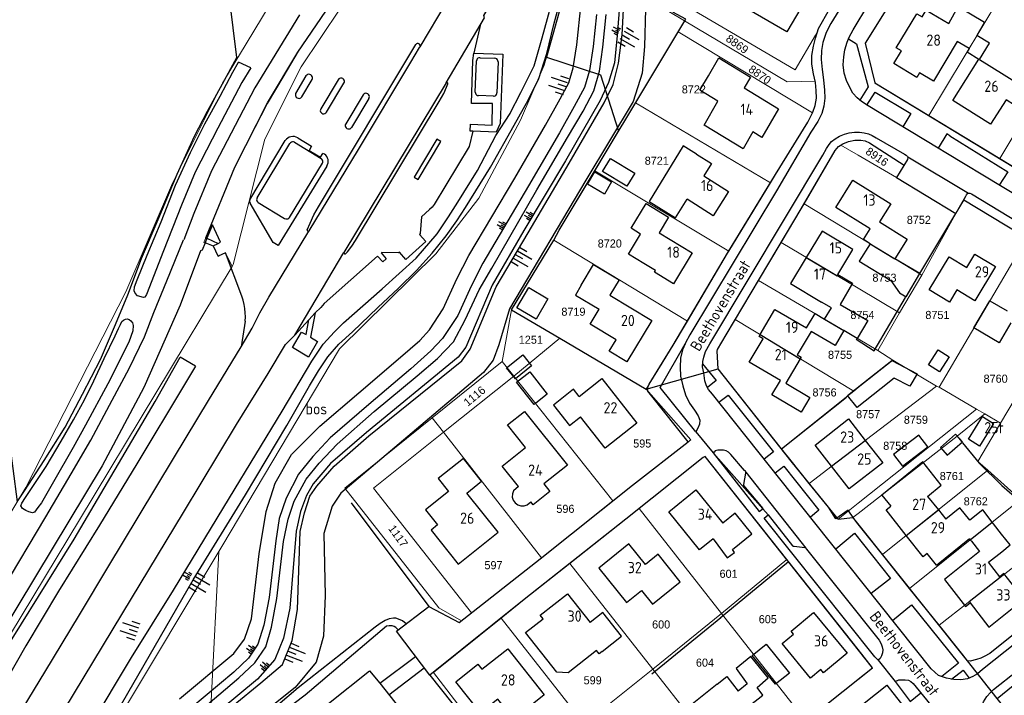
# Model space of a CAD drawing. Header units: metres. Extents: x 233874 to 239264, y 443832 to 448222.
# Tile 29 of 195: x 234814 to 235032, y 444826 to 444977. Entities that reach past the tile are written whole.
import ezdxf
from ezdxf.enums import TextEntityAlignment as Align

# ---------------------------------------------------------------- set-up
doc = ezdxf.new("R2010")
doc.units = ezdxf.units.M
doc.header["$MEASUREMENT"] = 0
doc.linetypes.add('DGN3', pattern=[54.868356, 36.578904, -18.289452])
for name, color, linetype in [('DAKRAND', 4, 'Continuous'), ('DAKRAND-BYG', 4, 'Continuous'), ('FUNKTIEAAND', 253, 'Continuous'), ('Goud-kadastrale grenzen', 13, 'Continuous'), ('HEG', 253, 'Continuous'), ('HEK', 253, 'Continuous'), ('HOOFDGEBOUW', 4, 'Continuous'), ('HUISNUMMER', 253, 'Continuous'), ('INSTEEKSLOOT', 153, 'Continuous'), ('KANTVERH', 253, 'Continuous'), ('KNTONVERHARD', 253, 'Continuous'), ('OVLIJNOBJ', 253, 'Continuous'), ('RASTER', 253, 'Continuous'), ('STRAATNAAM', 253, 'Continuous'), ('TALUD', 253, 'Continuous'), ('TUSSENMUUR', 253, 'Continuous')]:
    doc.layers.add(name, color=color, linetype=linetype)
for name, color, linetype, lineweight in [('G01 kadestrale perceelsgrens', 73, 'Continuous', 0), ('G02 kadestrale sectiegrens', 73, 'DGN3', 30), ('Z01 perceelnummer', 73, 'Continuous', 13)]:
    doc.layers.add(name, color=color, linetype=linetype, lineweight=lineweight)
doc.styles.get("Standard").update_dxf_attribs({"font": 'iso.shx'})
doc.styles.add('Styledgn001', font='dgn001.shx')

# ---------------------------------------------------------------- blocks, each defined once
blk = doc.blocks.new('TA', base_point=(75009.5, 300012))
for p, q in [((75009.5, 300012.5), (75010, 300012.5)), ((75009.5, 300012.25), (75010.5, 300012.25)), ((75009.5, 300012), (75010, 300012)), ((75009.5, 300011.75), (75010.5, 300011.75)), ((75009.5, 300011.5), (75010, 300011.5))]:
    blk.add_line(p, q)
blk = doc.blocks.new('A$C1532452F')
at = {"layer": 'G01 kadestrale perceelsgrens'}
for p, q in [((234861.903, 444967.826), (234858.002, 445000)), ((235015.741, 444955.253), (235033.669, 444985.203)), ((234959.962, 444973.848), (234961.428, 444976.295)), ((235031.467, 444945.715), (235049.505, 444975.768)), ((234950.527, 444958.115), (234959.962, 444973.848)), ((234959.962, 444973.848), (234989.879, 444955.868)), ((234946.768, 444951.818), (234950.527, 444958.115)), ((234950.527, 444958.115), (234980.496, 444940.3)), ((235015.741, 444955.253), (235031.467, 444945.715)), ((234996.17, 444948.71), (235000, 444946.469)), ((235000, 444946.469), (235008.503, 444941.495)), ((235031.467, 444945.715), (235047.225, 444936.156)), ((234941.447, 444942.942), (234971.235, 444925.097)), ((234971.235, 444925.097), (234980.496, 444940.3)), ((235008.503, 444941.495), (235009.063, 444941.155)), ((235009.063, 444941.155), (235021.744, 444933.476)), ((234988.02, 444935.629), (235000, 444928.361)), ((235014.155, 444919.774), (235021.744, 444933.476)), ((234932.349, 444927.568), (234962.048, 444909.572)), ((234977.886, 444918.609), (234982.894, 444927.004)), ((234982.894, 444927.004), (235000, 444916.882)), ((235000, 444928.361), (235014.155, 444919.774)), ((235018.007, 444894.842), (235037.46, 444928.053)), ((235009.206, 444911.435), (235014.155, 444919.774)), ((234972.701, 444909.92), (234977.886, 444918.609)), ((234977.886, 444918.609), (235000, 444905.611)), ((235000, 444916.882), (235009.206, 444911.435)), ((234922.959, 444912.077), (234920.909, 444900.601)), ((235004.352, 444903.053), (235009.206, 444911.435)), ((234972.701, 444909.92), (234999.013, 444894.002)), ((234923.481, 444897.35), (234933.695, 444905.743)), ((235000, 444905.611), (235004.352, 444903.053)), ((235004.352, 444903.053), (235007.703, 444900.873)), ((234920.909, 444900.601), (234905.341, 444888.087)), ((234923.481, 444897.35), (234920.909, 444900.601)), ((235000, 444894.782), (235007.703, 444900.873)), ((235007.703, 444900.873), (235017.403, 444895.133)), ((234907.848, 444884.877), (234923.481, 444897.35)), ((234923.481, 444897.35), (234945.451, 444869.574)), ((234952.898, 444894.414), (234953.58, 444895.531)), ((234952.898, 444894.414), (234962.813, 444883.161)), ((234997.407, 444892.691), (234999.013, 444894.002)), ((234999.013, 444894.002), (235000, 444894.782)), ((235000, 444881.811), (235017.403, 444895.133)), ((235017.403, 444895.133), (235018.007, 444894.842)), ((235018.007, 444894.842), (235026.339, 444889.99)), ((234982.947, 444881.187), (234997.407, 444892.691)), ((235031.651, 444886.897), (235034.895, 444892.35)), ((235000, 444869.094), (235026.339, 444889.99)), ((235026.339, 444889.99), (235028.155, 444888.933)), ((234907.848, 444884.877), (234905.341, 444888.087)), ((235021.983, 444884.001), (235028.155, 444888.933)), ((235026.615, 444878.385), (235031.651, 444886.897)), ((235028.155, 444888.933), (235031.651, 444886.897)), ((234907.848, 444884.877), (234929.647, 444856.958)), ((235000, 444866.816), (235021.983, 444884.001)), ((235021.983, 444884.001), (235026.615, 444878.385)), ((234989.131, 444873.491), (235000, 444881.811)), ((235026.615, 444878.385), (235028.848, 444876.389)), ((235005.413, 444857.68), (235028.848, 444876.389)), ((235028.848, 444876.389), (235036.068, 444869.928)), ((234929.647, 444856.958), (234945.451, 444869.574)), ((235011.455, 444850.134), (235036.068, 444869.928)), ((234951.291, 444867.871), (234969.635, 444844.539)), ((234995.553, 444865.566), (235000, 444869.094)), ((234998.848, 444865.915), (235000, 444866.816)), ((235017.988, 444841.976), (235044.344, 444862.603)), ((234857.868, 444858.366), (234826.152, 444805.47)), ((234969.635, 444844.539), (234984.117, 444856.588)), ((235000, 444836.553), (234984.117, 444856.588)), ((234935.909, 444855.663), (234954.396, 444832.187)), ((234920.662, 444843.526), (234905.582, 444831.44)), ((234911.832, 444842.938), (234914.056, 444844.688)), ((234920.662, 444843.526), (234939.109, 444820.042)), ((234954.396, 444832.187), (234969.635, 444844.539)), ((234969.635, 444844.539), (234988.362, 444820.674)), ((234939.109, 444820.042), (234954.396, 444832.187)), ((234954.396, 444832.187), (234973.031, 444808.51)), ((234905.582, 444831.44), (234923.867, 444807.931)), ((234988.362, 444820.674), (235000, 444829.956))]:
    blk.add_line(p, q, dxfattribs=at)
at = {"layer": 'G01 kadestrale perceelsgrens', "flags": 128}
for points in [[(234860.824, 444921.739), (234859.362, 444924.747), (234858.542, 444924.352), (234857.721, 444923.937), (234857.207, 444924.957), (234856.595, 444926.263), (234855.679, 444926.643), (234854.588, 444927.075), (234855.509, 444929.361), (234856.88, 444932.762), (234861.325, 444943.56), (234864.549, 444949.853), (234868.712, 444957.976), (234872.19, 444963.789), (234875.621, 444969.555), (234881.425, 444978.189), (234888.535, 444988.568), (234895.053, 444996.82), (234897.952, 445000)], [(234882.229, 444998.725), (234873.948, 444987.818), (234862.471, 444968.768), (234861.903, 444967.826)], [(234860.824, 444921.739), (234861.048, 444922.111), (234868.126, 444949.979), (234876.225, 444966.085), (234884.964, 444979.146), (234903.879, 444996.585)], [(235016.324, 444995.481), (235006.557, 444979.275), (235005.041, 444976.881), (235001.544, 444971.361), (235003.71, 444962.551), (235015.741, 444955.253)], [(234961.428, 444976.295), (234954.044, 444980.659), (234955.526, 444983.387)], [(234955.526, 444983.387), (234985.972, 444965.443), (234990.527, 444973.135), (234990.988, 444973.938)], [(234990.988, 444973.938), (234991.193, 444974.569), (234991.2, 444974.598), (234993.626, 444978.911), (234995.825, 444982.659)], [(234961.428, 444976.295), (234984.205, 444962.783), (234990.479, 444962.927)], [(234990.479, 444962.927), (234990.065, 444964.563), (234989.698, 444966.665), (234989.741, 444968.641), (234990.052, 444970.67), (234990.503, 444972.43), (234990.988, 444973.938)], [(234930.742, 444968.254), (234930.241, 444966.46), (234924.933, 444954.259), (234915.698, 444936.93), (234906.142, 444924.545), (234884.743, 444903.365), (234858.542, 444859.489), (234857.868, 444858.366)], [(234861.903, 444967.826), (234858.692, 444962.496), (234847.609, 444940.199), (234837.233, 444916.095), (234815.006, 444872.606), (234806.406, 444858.347)], [(234989.879, 444955.868), (234989.934, 444955.98), (234990.44, 444957.503), (234990.712, 444959.149), (234990.69, 444960.802), (234990.553, 444962.634), (234990.479, 444962.927)], [(234980.496, 444940.3), (234981.604, 444942.12), (234988.853, 444953.762), (234989.879, 444955.868)], [(234988.02, 444935.629), (234994.881, 444947.492), (234995.638, 444948.361), (234996.17, 444948.71)], [(234996.17, 444948.71), (234996.596, 444948.989), (234997.876, 444949.521), (234999.24, 444949.815), (235000, 444949.782)], [(235000, 444949.782), (235000.595, 444949.756), (235001.536, 444949.617), (235002.56, 444949.211), (235010.207, 444944.236), (235008.503, 444941.495)], [(234982.894, 444927.004), (234987.366, 444934.499), (234988.02, 444935.629)], [(235021.744, 444933.476), (235023.473, 444936.486), (235035.866, 444929.005), (235037.46, 444928.053)], [(234962.048, 444909.572), (234970.982, 444924.682), (234971.235, 444925.097)], [(234701.557, 444657.749), (234723.349, 444693.968), (234775.177, 444779.756), (234826.889, 444865.369), (234860.824, 444921.739)], [(234953.58, 444895.531), (234956.452, 444900.235), (234958.877, 444904.208), (234962.048, 444909.572)], [(234968.91, 444898.942), (234968.643, 444902.901), (234968.739, 444903.224), (234970.67, 444906.515), (234972.701, 444909.92)], [(234911.832, 444842.938), (234906.804, 444845.824), (234885.873, 444872.438), (234905.341, 444888.087)], [(234914.056, 444844.688), (234892.243, 444872.426), (234907.848, 444884.877)], [(234945.451, 444869.574), (234949.872, 444873.104), (234962.813, 444883.161)], [(234984.117, 444856.588), (234965.974, 444879.475), (234965.555, 444879.219), (234951.291, 444867.871)], [(234951.291, 444867.871), (234948.378, 444865.554), (234935.909, 444855.663)], [(234826.152, 444805.47), (234827.524, 444792.602), (234854.468, 444791.958), (234857.868, 444858.366)], [(234914.056, 444844.688), (234929.3, 444856.681), (234929.647, 444856.958)], [(234935.909, 444855.663), (234925.797, 444847.642), (234920.662, 444843.526)], [(235024.339, 444834.052), (235024.921, 444833.951), (235026.286, 444834.334), (235027.236, 444834.608), (235028.042, 444835.003), (235029.266, 444835.685), (235052.543, 444854.349), (235053.267, 444854.927)], [(235000, 444829.956), (235003.204, 444832.512), (235000, 444836.553)], [(235000, 444823.537), (235006.393, 444828.606), (235026.233, 444803.358)]]:
    blk.add_lwpolyline(points, dxfattribs=at)
at = {"layer": 'G02 kadestrale sectiegrens'}
for p, q in [((234936.614, 444989.283), (234930.742, 444968.254)), ((234941.447, 444942.942), (234946.768, 444951.818)), ((234933.567, 444929.784), (234941.447, 444942.942)), ((234932.349, 444927.568), (234933.567, 444929.784)), ((234922.959, 444912.077), (234932.349, 444927.568)), ((234922.959, 444912.077), (234933.695, 444905.743)), ((234933.695, 444905.743), (234952.898, 444894.414)), ((234952.898, 444894.414), (234968.91, 444898.942)), ((234982.947, 444881.187), (234968.91, 444898.942)), ((234993.419, 444868.199), (234989.131, 444873.491)), ((234995.553, 444865.566), (234993.419, 444868.199)), ((234995.553, 444865.566), (234998.848, 444865.915)), ((235005.413, 444857.68), (235000, 444864.439)), ((235011.455, 444850.134), (235005.413, 444857.68)), ((235017.988, 444841.976), (235011.455, 444850.134))]:
    blk.add_line(p, q, dxfattribs=at)
at = {"layer": 'G02 kadestrale sectiegrens', "flags": 128}
for points in [[(234930.742, 444968.254), (234942.734, 444964.288), (234946.768, 444951.818)], [(234989.131, 444873.491), (234985.099, 444878.464), (234982.947, 444881.187)], [(235000, 444864.439), (234999.008, 444865.678), (234998.848, 444865.915)], [(235024.339, 444834.052), (235023.28, 444835.368), (235017.988, 444841.976)], [(235033.333, 444822.629), (235030.933, 444825.646), (235024.339, 444834.052)]]:
    blk.add_lwpolyline(points, dxfattribs=at)
at = {"layer": 'G01 kadestrale perceelsgrens', "style": 'Styledgn001'}
for s, rotation, p in [('8869', 324.62995, (234973.12, 444971.145)), ('8870', 324.98918, (234978.152, 444964.363)), ('8916', 325.75399, (235004.203, 444946.103)), ('1116', 39.54811, (234914.721, 444892.885)), ('1117', 305.7428, (234897.752, 444861.777))]:
    blk.add_text(s, height=1.8, rotation=rotation, dxfattribs=at).set_placement(p, align=Align.MIDDLE_CENTER)
at = {"layer": 'Z01 perceelnummer', "linetype": 'Continuous', "lineweight": 13, "style": 'Styledgn001'}
for s, p in [('8722', (234963.482, 444961.084)), ('8721', (234955.237, 444945.227)), ('8752', (235013.501, 444932.072)), ('8720', (234944.792, 444926.821)), ('8753', (235005.857, 444919.211)), ('8719', (234936.712, 444911.657)), ('8754', (235000.949, 444910.939)), ('8751', (235017.619, 444910.929)), ('1251', (234927.244, 444905.432)), ('8755', (234995.978, 444902.076)), ('8760', (235030.563, 444896.763)), ('8756', (234992.535, 444893.708)), ('8757', (235002.224, 444888.877)), ('8759', (235012.84, 444887.639)), ('595', (234952.012, 444882.355)), ('8758', (235008.249, 444881.854)), ('8761', (235020.826, 444875.122)), ('8762', (235026.142, 444869.499)), ('596', (234934.928, 444867.832)), ('597', (234918.94, 444855.307)), ('601', (234971.205, 444853.39)), ('605', (234979.918, 444843.294)), ('600', (234956.211, 444842.127)), ('604', (234965.952, 444833.637)), ('599', (234940.992, 444829.714))]:
    blk.add_text(s, height=1.8, dxfattribs=at).set_placement(p, align=Align.MIDDLE_CENTER)

msp = doc.modelspace()

# ---------------------------------------------------------------- linework, layer by layer
at = {"layer": 'DAKRAND'}
for p, q in [((235024.69, 444970.2), (235021.99, 444971.73)), ((235030.09, 444864.53), (235029.81, 444864.9)), ((235024.92, 444860.97), (235025.21, 444860.61)), ((235017.42, 444855.31), (235015.36, 444857.9))]:
    msp.add_line(p, q, dxfattribs=at)
for points in [[(235020.16, 444975.71), (235022.27, 444979.47), (235028.09, 444976), (235026.41, 444973.07)], [(234968.83, 444958.45), (234964.82, 444960.89), (234966.76, 444964.07)], [(235032.48, 444964.28), (235038.99, 444960.21), (235036.6, 444956.41), (235032.89, 444958.75)], [(234964.1, 444946.67), (234961.13, 444948.53), (234953.58, 444936.18), (234959.39, 444932.53), (234961.97, 444936.64)], [(234952.37, 444922.38), (234948.92, 444924.48), (234951.62, 444928.92)], [(235002.64, 444926.77), (235000.26, 444922.89), (235007.27, 444918.58), (235009.2, 444915.82), (235010.69, 444914.99), (235013.72, 444920.14), (235008.19, 444923.4)], [(234995.51, 444919.91), (234998.76, 444918.01), (234995.98, 444913.28), (235002.14, 444909.67), (234999.82, 444905.72), (234996.83, 444907.48)], [(234938.41, 444917.54), (234937.14, 444915.36), (234942.42, 444912.24)], [(234992.55, 444909.99), (234994.05, 444912.5), (234991.86, 444913.8)], [(235015.44, 444870.6), (235018.49, 444873.07), (235014.41, 444878.28), (235005.27, 444870.9), (235007.26, 444868.41)], [(234924.51, 444872.8), (234923.37, 444871.84), (234923.14, 444871.16), (234923.13, 444870.44), (234923.35, 444869.76), (234923.77, 444869.18), (234924.34, 444868.75), (234925.02, 444868.52), (234925.74, 444868.52), (234926.42, 444868.73), (234927.23, 444869.37)], [(235029.81, 444864.9), (235027.72, 444867.6), (235024.82, 444865.29), (235022.64, 444868.04), (235019.48, 444865.52)], [(234967.78, 444861.17), (234970.92, 444856.96), (234972.51, 444858.14), (234972.07, 444858.77)], [(235017.42, 444855.31), (235024.74, 444861.2), (235024.92, 444860.97)], [(235031.91, 444858.3), (235033.77, 444859.84), (235031.9, 444862.2)], [(234943.07, 444836.1), (234942.44, 444835.6), (234941.84, 444836.35), (234935.53, 444831.35), (234933, 444831.54), (234926.06, 444840.3)], [(234968.65, 444828.83), (234970.8, 444830.53), (234973.35, 444827.32)]]:
    msp.add_lwpolyline(points, dxfattribs=at)
at = {"layer": 'DAKRAND-BYG'}
for points in [[(234948.61, 444939.58), (234943.2, 444942.83), (234944.92, 444945.69), (234950.33, 444942.44), (234948.61, 444939.58)], [(234939.86, 444940), (234941.47, 444942.74), (234945.21, 444940.53), (234943.6, 444937.8), (234939.86, 444940)], [(234926.77, 444917.03), (234931.04, 444914.52), (234928.4, 444910.02), (234924.12, 444912.53), (234926.77, 444917.03)], [(235015.67, 444899.83), (235017.77, 444903.16), (235020.2, 444901.63), (235018.1, 444898.3), (235015.67, 444899.83)], [(234921.86, 444899.16), (234925.44, 444902.05), (234927.4, 444899.63), (234923.83, 444896.74), (234921.86, 444899.16)], [(235008.02, 444896.89), (235005.1, 444894.59), (234999.75, 444890.35), (234997.64, 444893.02), (235002.99, 444897.25), (235007.5, 444900.82), (235013.1, 444897.82), (235011.47, 444895.1), (235008.02, 444896.89)], [(234927.03, 444898.3), (234930.89, 444893.32), (234927.95, 444891.04), (234924.09, 444896.02), (234927.03, 444898.3)], [(235024.53, 444883.29), (235027.68, 444888.32), (235030.1, 444886.8), (235026.95, 444881.78), (235024.53, 444883.29)], [(235009.86, 444877.28), (235015.49, 444881.61), (235013.47, 444884.24), (235007.84, 444879.91), (235009.86, 444877.28)], [(235019.82, 444879.73), (235023.2, 444882.72), (235021.68, 444884.44), (235018.3, 444881.45), (235019.82, 444879.73)], [(234981.64, 444828.82), (234976.46, 444835.21), (234979.56, 444837.72), (234984.74, 444831.33), (234981.64, 444828.82)]]:
    msp.add_lwpolyline(points, dxfattribs=at)
at = {"layer": 'HEG'}
for p, q in [((235013.72, 444920.14), (235021.74, 444933.48)), ((234887.33, 444869.18), (234904.55, 444846.13)), ((234954.17, 444831.17), (234969.45, 444843.7))]:
    msp.add_line(p, q, dxfattribs=at)
at = {"layer": 'HEK'}
msp.add_line((234969.34, 444843.61), (234984.5, 444856.11), dxfattribs=at)
at = {"layer": 'HOOFDGEBOUW'}
for p, q in [((235024.69, 444970.2), (235024.21, 444969.4)), ((234915.95, 444968.12), (234919.25, 444967.99)), ((235024.21, 444969.4), (235026.82, 444967.82)), ((234914.9, 444960.48), (234915.17, 444967.4)), ((234919.96, 444967.22), (234919.68, 444960.29)), ((235026.96, 444967.74), (235032.48, 444964.28)), ((234974.67, 444961.42), (234982.28, 444956.79)), ((234918.91, 444959.56), (234915.61, 444959.69)), ((234866.39, 444936.96), (234873.7, 444949.06)), ((234874.73, 444949.31), (234880.64, 444945.71)), ((234873.61, 444932.6), (234880.91, 444944.7)), ((234965.68, 444941.85), (234971.19, 444938.39)), ((234866.65, 444935.94), (234872.52, 444932.37)), ((235007.3, 444935.65), (235004.78, 444931.61)), ((234955.79, 444929.21), (234963.14, 444924.74)), ((234944.8, 444915.33), (234954.13, 444909.69)), ((234987.15, 444901.18), (234983.95, 444895.73)), ((235001.6, 444883.03), (235005.47, 444878.07)), ((234919.96, 444862.62), (234913, 444871.33)), ((235015.44, 444870.6), (235017.83, 444867.6)), ((235017.83, 444867.6), (235019.48, 444865.52)), ((235031.9, 444862.2), (235030.09, 444864.53)), ((235025.21, 444860.61), (235026.95, 444858.37)), ((234926.06, 444840.3), (234929.97, 444843.4)), ((234975.33, 444828.89), (234973.35, 444827.32)), ((234978.83, 444826.42), (234977.52, 444828.14))]:
    msp.add_line(p, q, dxfattribs=at)
for points in [[(234989.17, 444982.48), (234984.18, 444973.84), (234975.67, 444978.75), (234975.79, 444978.95)], [(235021.99, 444971.73), (235016.72, 444962.92), (235013.66, 444964.75), (235013.06, 444963.74), (235007.93, 444966.81), (235009.61, 444969.62), (235008.47, 444970.31), (235013.02, 444977.9), (235014.2, 444977.2), (235015.12, 444978.72), (235020.16, 444975.71)], [(235026.96, 444967.74), (235029.17, 444971.38), (235026.41, 444973.07)], [(234915.95, 444968.12), (234915.71, 444968.1), (234915.5, 444968), (234915.32, 444967.84), (234915.21, 444967.64), (234915.17, 444967.4)], [(234919.96, 444967.22), (234919.94, 444967.46), (234919.84, 444967.67), (234919.68, 444967.84), (234919.48, 444967.95), (234919.25, 444967.99)], [(234966.76, 444964.07), (234969.04, 444968.06), (234976.04, 444963.81), (234974.67, 444961.42)], [(235032.89, 444958.75), (235029.46, 444953.31), (235021.03, 444958.63), (235026.82, 444967.82)], [(234914.9, 444960.48), (234914.93, 444960.25), (234915.02, 444960.04), (234915.18, 444959.87), (234915.38, 444959.75), (234915.61, 444959.69)], [(234918.91, 444959.56), (234919.11, 444959.57), (234919.3, 444959.63), (234919.47, 444959.75), (234919.59, 444959.91), (234919.66, 444960.09), (234919.68, 444960.29)], [(234982.28, 444956.79), (234978.62, 444950.41), (234976.61, 444951.63), (234974.45, 444947.87), (234965.79, 444953.14), (234968.83, 444958.45)], [(234874.73, 444949.31), (234874.51, 444949.39), (234874.27, 444949.4), (234874.05, 444949.35), (234873.85, 444949.23), (234873.7, 444949.06)], [(234964.1, 444946.67), (234967.4, 444944.59), (234965.68, 444941.85)], [(234880.91, 444944.7), (234880.99, 444944.92), (234881, 444945.15), (234880.94, 444945.37), (234880.82, 444945.56), (234880.64, 444945.71)], [(235002.67, 444930.06), (234995.01, 444934.82), (234998.82, 444940.93), (235007.3, 444935.65)], [(234971.19, 444938.39), (234967.79, 444932.98), (234961.97, 444936.64)], [(234866.39, 444936.96), (234866.32, 444936.74), (234866.3, 444936.52), (234866.36, 444936.29), (234866.48, 444936.1), (234866.65, 444935.94)], [(234951.62, 444928.92), (234949.52, 444930.19), (234952.87, 444935.7), (234957.88, 444932.65), (234955.79, 444929.21)], [(234872.52, 444932.37), (234872.75, 444932.29), (234872.99, 444932.28), (234873.22, 444932.33), (234873.43, 444932.44), (234873.61, 444932.6)], [(235004.78, 444931.61), (235010.9, 444927.8), (235008.19, 444923.4)], [(234995.51, 444919.91), (234998.83, 444925.48), (234991.97, 444929.57), (234988.47, 444923.7)], [(235002.64, 444926.77), (235001.17, 444927.67), (235002.67, 444930.06)], [(234963.14, 444924.74), (234958.95, 444917.84), (234954.7, 444920.42), (234954.95, 444920.82), (234952.37, 444922.38)], [(235024.17, 444921.49), (235025.95, 444924.43), (235030.52, 444921.68)], [(234938.41, 444917.54), (234941.21, 444922.17), (234946.87, 444918.75), (234944.8, 444915.33)], [(234988.47, 444923.7), (234985, 444917.89), (234991.86, 444913.8)], [(235021.93, 444916.52), (235020.3, 444913.81), (235015.8, 444916.51), (235020.23, 444923.87), (235024.17, 444921.49)], [(235030.52, 444921.68), (235025.95, 444914.09), (235021.93, 444916.52)], [(235033.95, 444909.18), (235031.36, 444904.74), (235025.74, 444908.04), (235029.29, 444914.1), (235033.1, 444911.86)], [(234954.13, 444909.69), (234948.56, 444900.49), (234944.65, 444902.85), (234946.19, 444905.4), (234940.4, 444908.9), (234942.42, 444912.24)], [(234978.22, 444906.58), (234981.52, 444912.18), (234988.55, 444908.04)], [(234988.55, 444908.04), (234990.43, 444911.24), (234992.55, 444909.99)], [(234982.72, 444896.34), (234975.81, 444900.41), (234978.87, 444905.62), (234977.97, 444906.15), (234978.22, 444906.58)], [(234989.55, 444907.28), (234986.48, 444902.06), (234987.36, 444901.54), (234987.15, 444901.18)], [(234996.83, 444907.48), (234994.87, 444904.15), (234989.55, 444907.28)], [(234938.02, 444892.8), (234943.05, 444896.77), (234950.84, 444886.91)], [(234983.95, 444895.73), (234989.24, 444892.61), (234987.33, 444889.35), (234980.85, 444893.16), (234982.72, 444896.34)], [(234938.02, 444892.8), (234936.74, 444894.43), (234932.26, 444890.9), (234935.82, 444886.38), (234938.27, 444888.31)], [(234926.07, 444881.43), (234922.06, 444886.48), (234925.85, 444889.48), (234935.36, 444877.5), (234931.57, 444874.5)], [(234950.84, 444886.91), (234943.77, 444881.33), (234938.27, 444888.31)], [(234994.11, 444877.3), (234990.44, 444882), (234997.87, 444887.8), (235001.6, 444883.03)], [(234924.51, 444872.8), (234920.91, 444877.34), (234926.07, 444881.43)], [(234913, 444871.33), (234916.3, 444873.97), (234912.25, 444879.03), (234906.66, 444874.55), (234908.93, 444871.71)], [(235005.47, 444878.07), (234998.04, 444872.27), (234994.11, 444877.3)], [(234931.57, 444874.5), (234930.13, 444873.36), (234931.48, 444871.66), (234927.75, 444868.71), (234927.23, 444869.37)], [(234908.93, 444871.71), (234903.8, 444867.61), (234906.49, 444864.25), (234905.07, 444863.11), (234911.12, 444855.55), (234919.96, 444862.62)], [(234967.78, 444861.17), (234964.74, 444858.72), (234957.91, 444867.18), (234963.95, 444872.06), (234969.95, 444864.62)], [(235010.71, 444861.91), (235006.21, 444867.57), (235007.26, 444868.41)], [(234972.07, 444858.77), (234976.38, 444862.24), (234972.68, 444866.83), (234969.95, 444864.62)], [(235015.36, 444857.9), (235014.47, 444857.19), (235010.71, 444861.91)], [(234952.74, 444855.47), (234949.05, 444860.04), (234942.35, 444854.63), (234948.53, 444846.98), (234951.82, 444849.64)], [(234951.82, 444849.64), (234954.27, 444846.61), (234960.47, 444851.61), (234955.53, 444857.73), (234952.74, 444855.47)], [(235026.95, 444858.37), (235019.17, 444852.11), (235023.83, 444846.11), (235024.88, 444846.96)], [(235031.51, 444852.72), (235029, 444855.95), (235031.91, 444858.3)], [(235034.83, 444850.31), (235032.41, 444853.44), (235031.51, 444852.72)], [(234929.97, 444843.4), (234929.35, 444844.18), (234935.39, 444848.96), (234940.44, 444842.57)], [(235024.88, 444846.96), (235029.08, 444841.53), (235036.81, 444847.75)], [(234943.07, 444836.1), (234947.43, 444839.55), (234943.27, 444844.81), (234940.44, 444842.57)], [(234997.55, 444835.71), (234992.29, 444831.37), (234991.7, 444832.08), (234989.41, 444830.2), (234983.1, 444837.87), (234985.65, 444839.98), (234985.11, 444840.64), (234990.11, 444844.75), (234997.55, 444835.71)], [(234930.21, 444826.47), (234923.43, 444821.1), (234919.91, 444825.54), (234916.03, 444822.47), (234910.55, 444829.4), (234915.48, 444833.3), (234916.39, 444832.15), (234922.12, 444836.69), (234930.21, 444826.47)], [(234977.52, 444828.14), (234980.01, 444830.24), (234976.17, 444834.98), (234972.87, 444832.36), (234975.33, 444828.89)], [(234968.65, 444828.83), (234962.34, 444823.81), (234965.08, 444820.37), (234967.87, 444822.53), (234972.24, 444817.06), (234975.79, 444819.9), (234975.11, 444820.75), (234977.41, 444822.59), (234976.1, 444824.23), (234978.83, 444826.42)]]:
    msp.add_lwpolyline(points, dxfattribs=at)
at = {"layer": 'INSTEEKSLOOT'}
for p, q in [((234864.99, 444965.87), (234862.28, 444967.14)), ((234852.67, 444899.57), (234849.28, 444901.52))]:
    msp.add_line(p, q, dxfattribs=at)
for points in [[(234912.73, 444934.82), (234918.27, 444943.75), (234923.52, 444953.11), (234926.68, 444958.67), (234929.06, 444963.52), (234930.83, 444969.05), (234932.39, 444975.51), (234934.45, 444983.28), (234935.99, 444988.83), (234937.83, 444993.33), (234941.38, 444999.24), (234941.87, 445000)], [(234922.58, 444955.62), (234925.04, 444960.36), (234928, 444966.34), (234929.76, 444972.56), (234932.33, 444982.03), (234934.95, 444991.27), (234937.26, 444996.79), (234939.12, 445000)], [(234864.99, 444965.87), (234863.01, 444962.64), (234857.68, 444952.46), (234852.63, 444942.66), (234849.61, 444935.35), (234845.61, 444925.2), (234841.79, 444915.49), (234841.45, 444914.91), (234841.13, 444914.83), (234839.84, 444915.18), (234839.26, 444915.78), (234839.1, 444916.29), (234839.17, 444917.17), (234839.74, 444918.75), (234841.98, 444924.22), (234845.07, 444931.65), (234848.26, 444939.75), (234851.63, 444947.02), (234854.75, 444953.41), (234858.19, 444959.59), (234861.02, 444964.87), (234862.28, 444967.14)], [(234760.8, 444704.85), (234766.85, 444714.46), (234773.8, 444726.19), (234782.68, 444740.63), (234791.11, 444755.11), (234803.04, 444774.41), (234816.73, 444798.24), (234829.29, 444819.47), (234838.51, 444834.76), (234847.78, 444849.77), (234860.24, 444870.24), (234871.96, 444889.51), (234878.55, 444900.64), (234881.08, 444904.45), (234883.59, 444907.2), (234885.61, 444909.19), (234894.19, 444916.76), (234901.77, 444923.55), (234906.46, 444928.97), (234908.94, 444932.72), (234911.05, 444936), (234915.42, 444943.08), (234919.48, 444950.81), (234922.63, 444955.69)], [(234765.68, 444707.29), (234774.4, 444722.23), (234785.85, 444741.42), (234798.72, 444761.78), (234812.38, 444784.38), (234821.93, 444800.01), (234836.27, 444824.42), (234837.63, 444826.87), (234852.22, 444852.01), (234863.79, 444870.96), (234873.04, 444886.36), (234878.08, 444895.19), (234880.04, 444898.48), (234882.14, 444901.59), (234884.56, 444904.43), (234887.63, 444907.16), (234893.27, 444912.56), (234897.82, 444916.88), (234901.83, 444920.81), (234905.28, 444924.66), (234908.46, 444928.51), (234910.83, 444931.82), (234912.74, 444934.83)], [(234838.84, 444908.62), (234838.75, 444907.42), (234837.9, 444904.9), (234833.24, 444895.62), (234828.23, 444886.41), (234825.49, 444881.48), (234821.11, 444873.82), (234818.44, 444869.16), (234817.68, 444868.11), (234817.31, 444867.59), (234816.92, 444867.12), (234816.5, 444866.96), (234815.65, 444867.15), (234814.98, 444867.43), (234814.22, 444867.92), (234813.88, 444868.46), (234814.07, 444869.1), (234814.89, 444870.35), (234819.53, 444877.22), (234822.84, 444882.87), (234825.57, 444887.61), (234828.06, 444892.07), (234830.1, 444896.25), (234832.42, 444901.24), (234834.83, 444906.32), (234835.58, 444907.93), (234836.07, 444908.8), (234836.35, 444909.45), (234836.71, 444909.79), (234837.16, 444910.02), (234837.51, 444910.04), (234837.95, 444909.91)], [(234837.95, 444909.91), (234838.3, 444909.64), (234838.67, 444909.19), (234838.84, 444908.62)], [(234770.36, 444771.15), (234776.42, 444780.69), (234790.3, 444803.75), (234806.03, 444829.48), (234825.75, 444861.09), (234843.75, 444891.7), (234849.28, 444901.52)], [(234852.67, 444899.57), (234850.23, 444895.48), (234839.66, 444877.86), (234831.34, 444864.21), (234822.28, 444849.51), (234815.02, 444837.4), (234807.23, 444823.79), (234798.56, 444809.38), (234792.44, 444799.36)]]:
    msp.add_lwpolyline(points, dxfattribs=at)
at = {"layer": 'KANTVERH'}
for p, q in [((234902.53, 444970.4), (234902.62, 444970.56)), ((234877.26, 444964.07), (234874.97, 444960.18)), ((234876.31, 444959.39), (234878.61, 444963.25)), ((234884.39, 444963.21), (234880.53, 444956.78)), ((234881.84, 444955.99), (234885.71, 444962.48)), ((234908.39, 444962.53), (234885.71, 444924.79)), ((234889.95, 444959.86), (234886.09, 444953.42)), ((234891.25, 444959.06), (234887.4, 444952.63)), ((234864.75, 444936.53), (234872.65, 444949.68)), ((235011.02, 444946.05), (235024.51, 444937.98)), ((234881.91, 444944.02), (234871.1, 444926.36)), ((234856.68, 444926.2), (234854.82, 444926.94)), ((234854.97, 444928.09), (234855.21, 444927.99)), ((234855.21, 444927.99), (234857.75, 444926.85)), ((234863.73, 444909.54), (234862.89, 444903.82)), ((234961.52, 444904.52), (234961.53, 444904.53)), ((234979.97, 444866.46), (234967.81, 444880.27)), ((234975.01, 444875.97), (234988.37, 444859.1)), ((234979.96, 444866.46), (234979.97, 444866.46))]:
    msp.add_line(p, q, dxfattribs=at)
for points in [[(234908.39, 444962.53), (234916.91, 444976.99), (234916.8, 444977.54), (234939.3, 445014.91)], [(234902.62, 444970.56), (234908.64, 444980.58), (234917.09, 444994.67), (234920.91, 445000)], [(235008.75, 445000), (235006.45, 444996.15), (234993.94, 444975.75), (234992.92, 444973.73), (234992.17, 444971.51), (234991.86, 444969.72), (234991.79, 444967.71), (234991.97, 444965.52), (234992.31, 444963.22), (234992.52, 444960.88), (234992.57, 444959.11), (234992.35, 444957.34), (234991.91, 444955.73), (234991.07, 444953.95), (234989.45, 444951.57)], [(234990.07, 444964.56), (234989.7, 444966.66), (234989.74, 444968.64), (234990.05, 444970.67), (234990.5, 444972.43), (234991.2, 444974.6), (234993.63, 444978.91), (235000.03, 444989.83), (235004.55, 444997.1), (235006.29, 445000)], [(234854.97, 444928.09), (234861.45, 444943.77), (234868.73, 444958.07), (234875.42, 444969.35), (234889, 444989.32), (234890.21, 444991.06)], [(235017.8, 444947.99), (235002.21, 444957.39), (235000.73, 444958.37), (234999.8, 444959.18), (234998.85, 444960.27), (234998.05, 444961.64), (234997.41, 444963.07), (234996.91, 444964.68), (234996.69, 444966.51), (234996.82, 444968.34), (234997.06, 444969.87), (234997.57, 444971.54), (234998.03, 444972.68), (234998.89, 444974.31), (235002.39, 444980.13), (235002.51, 444980.37)], [(235006.56, 444979.28), (235001.54, 444971.36), (235003.71, 444962.55), (235047.79, 444935.81)], [(234875.81, 444977.66), (234865.92, 444961.43), (234856.28, 444943), (234852.33, 444933.5), (234850.08, 444927.6)], [(234916.07, 444975.56), (234914.72, 444969.82), (234914.56, 444969.16), (234921.01, 444968.9), (234920.4, 444953.48), (234919.57, 444951.54), (234914.35, 444951.77)], [(234997.88, 444972.31), (234999.65, 444971.17), (235002.21, 444961.67), (235000.35, 444958.7)], [(234877.56, 444929.84), (234878.17, 444931.34), (234879.02, 444933.19), (234880.01, 444934.94), (234901.69, 444971.04)], [(234877.97, 444929.62), (234888.97, 444947.7), (234900.58, 444967.15), (234902.53, 444970.4)], [(234902.62, 444970.56), (234902.66, 444970.75), (234902.62, 444970.94), (234902.52, 444971.1), (234902.37, 444971.22), (234902.19, 444971.27), (234902, 444971.26), (234901.82, 444971.18), (234901.69, 444971.04)], [(234914.35, 444951.77), (234913.77, 444951.79), (234913.84, 444953.32), (234918.65, 444953.16), (234918.73, 444957.96), (234914.03, 444957.94), (234914.38, 444967.48), (234914.56, 444969.16)], [(234878.61, 444963.25), (234878.7, 444963.48), (234878.71, 444963.72), (234878.65, 444963.96), (234878.52, 444964.17), (234878.34, 444964.32), (234878.11, 444964.42), (234877.87, 444964.44), (234877.63, 444964.38), (234877.42, 444964.26), (234877.26, 444964.07)], [(234885.71, 444962.48), (234885.79, 444962.7), (234885.8, 444962.94), (234885.74, 444963.16), (234885.6, 444963.36), (234885.42, 444963.5), (234885.2, 444963.58), (234884.96, 444963.59), (234884.73, 444963.53), (234884.54, 444963.4), (234884.39, 444963.21)], [(234904.55, 444846.13), (234911.32, 444842.53), (234929.3, 444856.68), (234949.87, 444873.1), (234962.24, 444882.72), (234954.14, 444892.86), (234953.22, 444894.01), (234953.18, 444894.63), (234953.58, 444895.53), (234958.88, 444904.21), (234970.98, 444924.68), (234981.6, 444942.12), (234988.85, 444953.76), (234989.93, 444955.98), (234990.44, 444957.5), (234990.71, 444959.15), (234990.69, 444960.8), (234990.55, 444962.63), (234990.07, 444964.56)], [(234886.07, 444924.54), (234886.48, 444925), (234887.42, 444926.19), (234888.26, 444927.47), (234906.89, 444958.4), (234907.87, 444960.19), (234908.5, 444961.55), (234908.79, 444962.34)], [(234908.79, 444962.34), (234908.78, 444962.46), (234908.72, 444962.56), (234908.61, 444962.61), (234908.49, 444962.6), (234908.39, 444962.53)], [(234874.97, 444960.18), (234874.91, 444959.96), (234874.91, 444959.73), (234874.98, 444959.51), (234875.1, 444959.32), (234875.28, 444959.18), (234875.49, 444959.09), (234875.72, 444959.07), (234875.95, 444959.11), (234876.15, 444959.22), (234876.31, 444959.39)], [(234891.25, 444959.06), (234891.34, 444959.28), (234891.36, 444959.52), (234891.3, 444959.75), (234891.18, 444959.95), (234890.99, 444960.1), (234890.78, 444960.19), (234890.54, 444960.21), (234890.31, 444960.16), (234890.11, 444960.03), (234889.95, 444959.86)], [(235001.96, 444957.56), (235003.78, 444960.45), (235011.7, 444955.71), (235009.91, 444952.75)], [(234880.53, 444956.78), (234880.46, 444956.56), (234880.45, 444956.33), (234880.52, 444956.11), (234880.64, 444955.92), (234880.82, 444955.77), (234881.03, 444955.68), (234881.26, 444955.66), (234881.48, 444955.71), (234881.68, 444955.83), (234881.84, 444955.99)], [(234886.09, 444953.42), (234886, 444953.2), (234885.99, 444952.96), (234886.05, 444952.73), (234886.18, 444952.53), (234886.36, 444952.38), (234886.58, 444952.29), (234886.82, 444952.28), (234887.05, 444952.33), (234887.25, 444952.46), (234887.4, 444952.63)], [(234875.43, 444950.29), (234875.08, 444950.46), (234874.7, 444950.57), (234874.31, 444950.6), (234873.92, 444950.55), (234873.55, 444950.43), (234873.2, 444950.24), (234872.9, 444949.99), (234872.65, 444949.68)], [(234914.35, 444951.77), (234913.53, 444948.41), (234905.78, 444935.5), (234905.3, 444934.88), (234904.74, 444934.34), (234902.96, 444932.71), (234902.65, 444929.03), (234902.49, 444928.85), (234903.9, 444927.23), (234899.43, 444923.28), (234898.02, 444924.88), (234897.78, 444924.71), (234894.09, 444924.83), (234893.95, 444924.72), (234895.07, 444923.41), (234894.31, 444922.75), (234893.17, 444924.03), (234881.28, 444913.46), (234880.53, 444912.62), (234879.3, 444911.42), (234878.25, 444905.98), (234879.82, 444905.02), (234877.8, 444901.58), (234874.27, 444903.69), (234876.3, 444907.12), (234877.31, 444906.57), (234877.91, 444909.86)], [(234989.45, 444951.57), (234981.88, 444938.54), (234962.59, 444906.52), (234961.6, 444904.71), (234961.53, 444904.53)], [(235065.82, 444862.41), (235027.68, 444832.12), (235026.51, 444831.17), (235025.52, 444830.54), (235024.33, 444830.07), (235022.82, 444829.81), (235021.29, 444829.87), (235019.61, 444830.17), (235017.86, 444830.8), (235016.21, 444832.28), (234990.4, 444864.72), (234967.61, 444893.31), (234966.71, 444894.39), (234966.32, 444895.16), (234965.9, 444896.32), (234965.7, 444898.04), (234965.38, 444899.43), (234965.46, 444900.55), (234965.69, 444901.55), (234966.05, 444902.81), (234967.06, 444904.5), (234992.14, 444946.49), (234993, 444947.92), (234993.55, 444948.85), (234994.07, 444949.49), (234994.88, 444950.12), (234995.89, 444950.69), (234996.94, 444951.14), (234997.98, 444951.44), (234999.19, 444951.59), (235000.34, 444951.56), (235001.37, 444951.42)], [(235001.37, 444951.42), (235002.34, 444951.19), (235003.13, 444950.82), (235004, 444950.3), (235010.29, 444946.65), (235010.7, 444946.43), (235010.96, 444946.19), (235011.07, 444945.9), (235011.01, 444945.51), (235008.5, 444941.5), (235021.74, 444933.48), (235023.95, 444937.32), (235024.11, 444937.67), (235024.26, 444937.88), (235024.53, 444937.99), (235024.8, 444938.01), (235025.17, 444937.83), (235049.69, 444922.98), (235063.81, 444914.49)], [(235020.41, 444950.77), (235019.69, 444951.22), (235017.8, 444947.99)], [(235020.41, 444950.77), (235033.28, 444942.75), (235031.37, 444939.82)], [(234875.43, 444950.29), (234878.46, 444948.44), (234877.99, 444947.52), (234880.52, 444946.02), (234881.03, 444946.86)], [(234906.38, 444950.03), (234901.3, 444941.58), (234902.18, 444941.06), (234907.24, 444949.51), (234906.38, 444950.03)], [(235052.54, 444854.35), (235029.27, 444835.68), (235028.04, 444835), (235027.24, 444834.61), (235026.29, 444834.33), (235024.92, 444833.95), (235024.33, 444834.05), (234999.01, 444865.68), (234997.75, 444867.53), (234995.05, 444865.59), (234993.43, 444868.19), (234985.1, 444878.46), (234968.91, 444898.94), (234968.64, 444902.9), (234968.74, 444903.22), (234970.67, 444906.52), (234987.37, 444934.5), (234994.88, 444947.49), (234995.64, 444948.36), (234996.6, 444948.99), (234997.88, 444949.52)], [(234997.88, 444949.52), (234999.24, 444949.82), (235000.6, 444949.76), (235001.54, 444949.62), (235002.56, 444949.21), (235010.21, 444944.24)], [(234881.91, 444944.02), (234882.08, 444944.35), (234882.18, 444944.72), (234882.22, 444945.09), (234882.18, 444945.46), (234882.07, 444945.82), (234881.89, 444946.15), (234881.65, 444946.44), (234881.36, 444946.68), (234881.03, 444946.86)], [(235058.39, 444924.23), (235060.47, 444927.61), (235060.6, 444927.87), (235060.6, 444928.08), (235060.6, 444928.22), (235060.4, 444928.35), (235048.26, 444935.61), (235048.02, 444935.76), (235047.82, 444935.82), (235047.64, 444935.74), (235045.55, 444932.21), (235045.4, 444931.98), (235045.31, 444931.78), (235045.1, 444931.72), (235044.87, 444931.73), (235044.55, 444931.88), (235019.53, 444946.95), (235017.8, 444947.99)], [(234864.75, 444936.53), (234864.71, 444936.27), (234864.74, 444936), (234864.83, 444935.75)], [(234871.1, 444926.36), (234869.97, 444927.06), (234864.83, 444935.75)], [(235023.47, 444936.49), (235035.87, 444929.01)], [(234863.03, 444915.11), (234859.37, 444924.77), (234857.73, 444923.97), (234856.68, 444926.2), (234856.61, 444926.32), (234857.75, 444926.85), (234858.26, 444927.1), (234856.46, 444930.97), (234855.21, 444927.99)], [(234767.54, 444745.81), (234772.23, 444753.61), (234775.72, 444759.43), (234781.97, 444769.85), (234788.48, 444780.54), (234796.6, 444794.05), (234803.06, 444804.76), (234810.63, 444817.34), (234819.2, 444831.55), (234826.95, 444844.3), (234833.47, 444855.19), (234839.93, 444866), (234848.05, 444879.36), (234855.58, 444891.88), (234862.89, 444903.82), (234865.29, 444907.98), (234866.98, 444911.37), (234869.01, 444914.86), (234877.7, 444929.19), (234877.97, 444929.62)], [(234877.56, 444929.84), (234877.56, 444929.71), (234877.63, 444929.6), (234877.74, 444929.54), (234877.86, 444929.55), (234877.97, 444929.62)], [(234768.44, 444781.62), (234785.2, 444809.58), (234809.75, 444849.76), (234819.43, 444866.07), (234825.04, 444875.59), (234829.45, 444883.07), (234834.19, 444891.97), (234837.95, 444899.03), (234841.35, 444906.06), (234843.41, 444911.44), (234846.34, 444918.49), (234850.05, 444927.61)], [(234855.21, 444927.99), (234854.82, 444926.94), (234854.22, 444925.34), (234853.85, 444925.16), (234849.3, 444913.12), (234841.24, 444894.77), (234831.95, 444877.37), (234802.06, 444827.83)], [(234868.88, 444897.94), (234872.7, 444904.35), (234874.79, 444906.46), (234885.71, 444924.79)], [(234885.71, 444924.79), (234885.72, 444924.66), (234885.81, 444924.55), (234885.94, 444924.51), (234886.07, 444924.54)], [(234863.73, 444909.54), (234863.79, 444910.48), (234863.77, 444911.43), (234863.68, 444912.36), (234863.53, 444913.29), (234863.31, 444914.21), (234863.03, 444915.11)], [(234879.3, 444911.42), (234877.91, 444909.86), (234874.79, 444906.46)], [(234961.52, 444904.52), (234960.95, 444903.16), (234960.55, 444901.34), (234960.45, 444899.34), (234960.55, 444897.3), (234961.07, 444895.16), (234961.64, 444893.14), (234962.49, 444891.35), (234963.63, 444889.79), (234964.46, 444888.51), (234964.79, 444887.53), (234964.77, 444886.67), (234964.4, 444885.73), (234963.91, 444884.92), (234956.02, 444894.83), (234961.52, 444904.52)], [(234965.43, 444900.05), (234968.47, 444896.39), (234966.51, 444894.79)], [(234770.5, 444730.1), (234773.12, 444735.18), (234774.29, 444737.51), (234774.96, 444739.59), (234776.14, 444742.37), (234777.42, 444745.64), (234778.88, 444748.86), (234780.42, 444751.69), (234790.52, 444768.31), (234811.77, 444803.63), (234823.44, 444823.02), (234836.57, 444844.68), (234850.02, 444866.98), (234861.81, 444886.55), (234868.88, 444897.94)], [(234969.03, 444891.52), (234971.11, 444893.08), (234981.19, 444880.5), (234979.14, 444878.84)], [(234963.9, 444884.94), (234967.79, 444880.29), (234978.01, 444867.2), (234978.88, 444867.92), (234974.62, 444873), (234974.6, 444873.24), (234975.01, 444875.79), (234975.01, 444875.97), (234974.96, 444876.18), (234974.76, 444876.33), (234971.74, 444879.91), (234971.22, 444880.39), (234970.63, 444880.7), (234970.05, 444880.89), (234969.43, 444880.9), (234968.81, 444880.86), (234968.24, 444880.69), (234968, 444880.46), (234967.81, 444880.27)], [(234951.55, 444775.89), (234949.85, 444774.5), (234942.01, 444784.09), (234965.58, 444802.6), (234986.9, 444819.51), (235003.2, 444832.51), (234965.97, 444879.47), (234965.55, 444879.22), (234948.38, 444865.55), (234925.8, 444847.64), (234904.8, 444830.82), (234897.35, 444840.6), (234904.55, 444846.13)], [(234981.55, 444875.82), (234983.51, 444877.35), (234991.29, 444867.53), (234989.38, 444866)], [(234979.97, 444866.46), (234985.42, 444859.6), (234985.57, 444859.51), (234985.77, 444859.54), (234988.13, 444859.25), (234988.3, 444859.19), (234988.53, 444858.89), (235004.64, 444838.65), (235005.09, 444837.81), (235005.34, 444837.16), (235005.47, 444836.45), (235005.4, 444835.8), (235005.21, 444835.12), (235004.87, 444834.54), (235004.42, 444834.17), (235003.73, 444834.95), (234979.12, 444865.73), (234979.97, 444866.46)], [(234995.03, 444858.9), (234999.2, 444862.4), (235007.21, 444852.34), (235002.91, 444848.99)], [(235130.48, 444851.04), (235141.03, 444841.42), (235140.87, 444838.21), (235129.58, 444829.22), (235101.8, 444806.94), (235083.25, 444792.51), (235069.29, 444781.37), (235065.84, 444781.71), (235051.57, 444799.7), (235030.93, 444825.65), (235037.19, 444830.81)], [(235007.65, 444843.04), (235011.83, 444846.48), (235022.32, 444833.51), (235018.58, 444830.54)], [(235004.42, 444834.17), (235008.24, 444829.47), (235009.07, 444829.79), (235009.78, 444829.83), (235010.46, 444829.84), (235011.17, 444829.77), (235011.75, 444829.46), (235012.27, 444829.01), (235015.2, 444825.37), (235021.6, 444817.3), (235021.78, 444817.09), (235021.74, 444816.79), (235021.39, 444814.2), (235021.44, 444813.99), (235021.59, 444813.82), (235021.76, 444813.66), (235031.61, 444801.23), (235031.98, 444800.9), (235032.3, 444800.72), (235032.68, 444800.68)], [(235020.79, 444829.96), (235023.34, 444831.95), (235024.71, 444830.22)], [(235046.9, 444793.76), (235028.67, 444816.64), (235028.1, 444817.57), (235027.73, 444818.25), (235027.37, 444819.09), (235027.07, 444820.24), (235027.09, 444821.39), (235027.21, 444822.57), (235027.47, 444823.83), (235027.88, 444824.92), (235028.61, 444826.14), (235029.4, 444827.01), (235030.12, 444827.7), (235035.38, 444831.8), (235035.62, 444831.95), (235035.82, 444832.03), (235036.03, 444832.05), (235036.21, 444831.96), (235038.33, 444829.47)], [(234954.51, 444778.31), (234956.82, 444780.19), (234954.77, 444787.67), (234973.63, 444802.63), (235006.39, 444828.61), (235027.74, 444801.43), (235030.98, 444797.2), (235032.69, 444795.66), (235034.32, 444794.74), (235035.45, 444793.71), (235036.15, 444793.17), (235038.13, 444790.56), (235038.81, 444788.09), (235041.38, 444784.44), (235046.95, 444777.47), (235046.56, 444777.06), (235046.14, 444776.72), (235029.42, 444763.63), (235013.9, 444751.64), (235021.54, 444742.03), (235029.61, 444748.23), (235027.54, 444756.12), (235049.91, 444773.66), (235054.88, 444767.41)], [(235008.24, 444829.47), (235011.59, 444824.98), (235013.97, 444826.9)]]:
    msp.add_lwpolyline(points, dxfattribs=at)
at = {"layer": 'KNTONVERHARD'}
for p, q in [((234893.67, 444829.05), (234901.6, 444835.02)), ((234895.71, 444826.47), (234903.54, 444832.48))]:
    msp.add_line(p, q, dxfattribs=at)
for points in [[(234899.51, 444842.29), (234898.7, 444842.93), (234897.85, 444843.33), (234897.26, 444843.49), (234896.73, 444843.5), (234895.79, 444843.41), (234894.89, 444843.01), (234893.79, 444842.36), (234892.65, 444841.53), (234875.53, 444828.04)], [(234897.74, 444840.94), (234897.25, 444841.43), (234896.9, 444841.7), (234896.4, 444841.83), (234895.72, 444841.84), (234895.19, 444841.71), (234877.06, 444826.44), (234863.68, 444816.23)], [(234875.53, 444828.04), (234870.99, 444824.18), (234869.49, 444823.1), (234858.66, 444814.78)]]:
    msp.add_lwpolyline(points, dxfattribs=at)
at = {"layer": 'OVLIJNOBJ'}
for points in [[(234849.18, 444825.57), (234861.19, 444835.66), (234863.62, 444838.85), (234865.13, 444843.4), (234866.88, 444857.8), (234868.45, 444867.27), (234870.41, 444873.55), (234874.07, 444879.94), (234880.37, 444886.18), (234888.99, 444893.6), (234898.27, 444901.54), (234902.54, 444905.28), (234904.7, 444907.59), (234907.79, 444912.28), (234910.79, 444918.94), (234913.46, 444924.14), (234923.66, 444941.34), (234930.54, 444953.12), (234933.77, 444958.96), (234935.7, 444962.53), (234936.67, 444965.85), (234937.48, 444971.01), (234938.45, 444980.2)], [(234947.01, 444980.52), (234946.47, 444973.03), (234945.86, 444966.96), (234944.54, 444962.58), (234942.66, 444958.62), (234934.93, 444945.17), (234925.66, 444929.71), (234918.63, 444917.56), (234912.76, 444903.75), (234911.12, 444901.55), (234890.68, 444884.79), (234882.73, 444877.89), (234878.87, 444873.39), (234877.39, 444870.81), (234876.06, 444867.22), (234875.11, 444862.84), (234873.71, 444845.71), (234872.28, 444839.05), (234870.33, 444834.34), (234866.45, 444829.95), (234854.25, 444819.83)], [(234854.94, 444819.08), (234867.2, 444829.16), (234872.02, 444833.2), (234874.21, 444838.57), (234875.39, 444845.45), (234875.95, 444862.81), (234876.94, 444866.92), (234878.14, 444870.64), (234879.65, 444872.86), (234883.51, 444877.28), (234891.27, 444884.06), (234911.88, 444900.7), (234913.77, 444903.35), (234919.54, 444917.16), (234926.62, 444929.21), (234935.75, 444944.68), (234943.52, 444958.1), (234945.56, 444962.13), (234946.75, 444966.92), (234947.53, 444973.23), (234947.95, 444980.27)], [(234952.72, 444978.9), (234952.49, 444970.58), (234951.99, 444964.69), (234949.99, 444958.4), (234939.45, 444940.88), (234922.52, 444912.29), (234920.1, 444904.26), (234918.9, 444900.87), (234916.72, 444898.15), (234884.99, 444871.34), (234883.12, 444868.43), (234881.25, 444862.33), (234881.5, 444848.55), (234881.13, 444839.51), (234879.5, 444833.77), (234874.89, 444828.1), (234859.08, 444815.5), (234858.66, 444814.78)], [(234852.51, 444821.87), (234862.37, 444830.28), (234865.93, 444833.59), (234868.33, 444837.12), (234869.61, 444841.51), (234870.8, 444847.92), (234872.28, 444860.55), (234873.33, 444865.5), (234874.64, 444869.52), (234877.33, 444874.42), (234880.21, 444877.96), (234884.18, 444882.2), (234892.4, 444889.49), (234901.97, 444897.42), (234906.52, 444901.27), (234910.02, 444904.97), (234912.68, 444909.85), (234915.78, 444916.5), (234918.54, 444921.33), (234928.55, 444938.72), (234935.43, 444950.35), (234938.86, 444956.21), (234941.22, 444960.72), (234942.5, 444965.13), (234943.25, 444970.47), (234943.97, 444977.72)], [(234941.87, 444977.7), (234941.13, 444970.63), (234940.29, 444965.28), (234939.18, 444961.51), (234936.9, 444957.28), (234933.64, 444951.4), (234926.76, 444939.62), (234916.56, 444922.42), (234913.95, 444917.32), (234911.01, 444910.83), (234907.62, 444905.66), (234905.05, 444902.92), (234900.54, 444898.97), (234891.25, 444891.02), (234882.64, 444883.6), (234878.76, 444879.49), (234875.58, 444875.56), (234872.84, 444870.2), (234871.33, 444865.7)], [(234933.57, 444929.78), (234961.68, 444976.72), (234958.8, 444978.23)], [(234871.33, 444865.7), (234870.57, 444860.72), (234869.08, 444848.12), (234867.91, 444842), (234866.57, 444837.71), (234864.51, 444834.62), (234861.21, 444831.52), (234851.64, 444823.54), (234848.24, 444819.55), (234844.6, 444814.18), (234837.17, 444801.17), (234820.09, 444772.11), (234802.82, 444745.22), (234793.46, 444730.34)]]:
    msp.add_lwpolyline(points, dxfattribs=at)
at = {"layer": 'RASTER'}
msp.add_line((234982.95, 444881.19), (234997.41, 444892.69), dxfattribs=at)
for points in [[(234795.01, 445011.2), (234796.33, 445001.17), (234801.55, 444959.57), (234807.22, 444914.22), (234810.2, 444891.64), (234813.04, 444869.39), (234814.72, 444871.8), (234819.09, 444878.61), (234823.71, 444886), (234827.61, 444893.32), (234831.59, 444901.05), (234834.89, 444908.8), (234837.69, 444915.43), (234840.73, 444923.45), (234844.37, 444932.16), (234848.61, 444942.25), (234852.51, 444950.69), (234855.35, 444956.23), (234858.67, 444962.33), (234861.86, 444968.16), (234858, 445000)], [(234999.53, 444905.53), (235003.58, 444902.93), (235010.51, 444914.78)], [(235023.23, 444882.51), (235026.92, 444878.01), (235031.92, 444873.04), (235043.12, 444863.32)], [(234899.61, 444765.2), (234864.02, 444810.06), (234891.37, 444831.82), (234893.67, 444829.05), (234912.27, 444805.48), (234939.98, 444770.77), (234912.47, 444748.8), (234901.85, 444762.61)], [(234904.77, 444830.86), (234925.27, 444805.17), (234942.05, 444784.12)]]:
    msp.add_lwpolyline(points, dxfattribs=at)
at = {"layer": 'TUSSENMUUR'}
for p, q in [((235002.64, 444926.77), (235008.19, 444923.4)), ((234992.55, 444909.99), (234996.83, 444907.48)), ((234978.22, 444906.58), (234987.15, 444901.18)), ((235000, 444881.81), (235001.6, 444883.03)), ((234994.11, 444877.3), (235000, 444881.81)), ((235010.71, 444861.91), (235017.83, 444867.6)), ((235024.92, 444860.97), (235029.81, 444864.9)), ((235024.68, 444847.21), (235031.58, 444852.62)), ((235031.58, 444852.62), (235031.51, 444852.72)), ((235024.68, 444847.21), (235024.88, 444846.96))]:
    msp.add_line(p, q, dxfattribs=at)
msp.add_lwpolyline([(234988.47, 444923.7), (234995.34, 444919.64), (234995.51, 444919.91)], dxfattribs=at)

# ---------------------------------------------------------------- block references
at = {"layer": 'Goud-kadastrale grenzen', "linetype": 'Continuous'}
msp.add_blockref('A$C1532452F', (0, 0), dxfattribs=at)
at = {"layer": 'TALUD'}
for p, xscale, yscale, rotation in [((234946.84, 444973.8), 1.58, 1.58, 151.1956), ((234947.53, 444973.23), 3.75, 3.75, 329.4895), ((234935.13, 444961.63), 3.75, 3.75, 161.7728), ((234927.39, 444932.65), 1.58, 1.58, 151.1956), ((234921.36, 444930.52), 1.58, 1.58, 151.1956), ((234923.79, 444924.4), 3.75, 3.75, 329.6127), ((234851.53, 444852.57), 1.58, 1.58, 151.1956), ((234852.22, 444852.01), 3.75, 3.75, 329.4895), ((234839.83, 444840.41), 3.75, 3.75, 161.7728), ((234865.55, 444836.2), 1.58, 1.58, 145.8371), ((234873.27, 444836.19), 3.75, 3.75, 338.2582), ((234868.52, 444832.38), 1.58, 1.58, 137.6165)]:
    msp.add_blockref('TA', p, dxfattribs=dict(at, xscale=xscale, yscale=yscale, rotation=rotation))

# ---------------------------------------------------------------- texts
at = {"layer": 'FUNKTIEAAND'}
msp.add_text('bos', height=2.5, dxfattribs=at).set_placement((234877.17, 444888.81))
at = {"layer": 'HUISNUMMER'}
for s, p in [('28', (235015.18, 444970.78)), ('26', (235028.06, 444960.53)), ('14', (234973.85, 444955.4)), ('16', (234965.08, 444938.46)), ('13', (235001.16, 444935.23)), ('15', (234993.65, 444924.6)), ('18', (234957.56, 444923.64)), ('17', (234990.17, 444918.76)), ('29', (235025.95, 444919.27)), ('20', (234947.28, 444908.45)), ('19', (234983.95, 444906.93)), ('21', (234981.46, 444900.87)), ('22', (234943.41, 444889.05)), ('25t', (235028.05, 444884.62)), ('23', (234996.01, 444882.54)), ('25', (234999.8, 444877.66)), ('24', (234926.64, 444875.18)), ('27', (235012.02, 444867.58)), ('34', (234964.35, 444865.39)), ('26', (234911.52, 444864.51)), ('29', (235016.15, 444862.39)), ('32', (234948.79, 444853.51)), ('31', (235025.95, 444853.23)), ('33', (235030.71, 444847.44)), ('30', (234935.41, 444842.73)), ('36', (234990.19, 444837.22)), ('28', (234920.6, 444828.54))]:
    msp.add_text(s, height=2.5, dxfattribs=at).set_placement(p)
at = {"layer": 'STRAATNAAM'}
for rotation, p in [(59.3018, (234964.66, 444902.66)), (307.8097, (235002.39, 444843.83))]:
    msp.add_text('Beethovenstraat', height=2.5, rotation=rotation, dxfattribs=at).set_placement(p)

doc.saveas('drawing.dxf')
